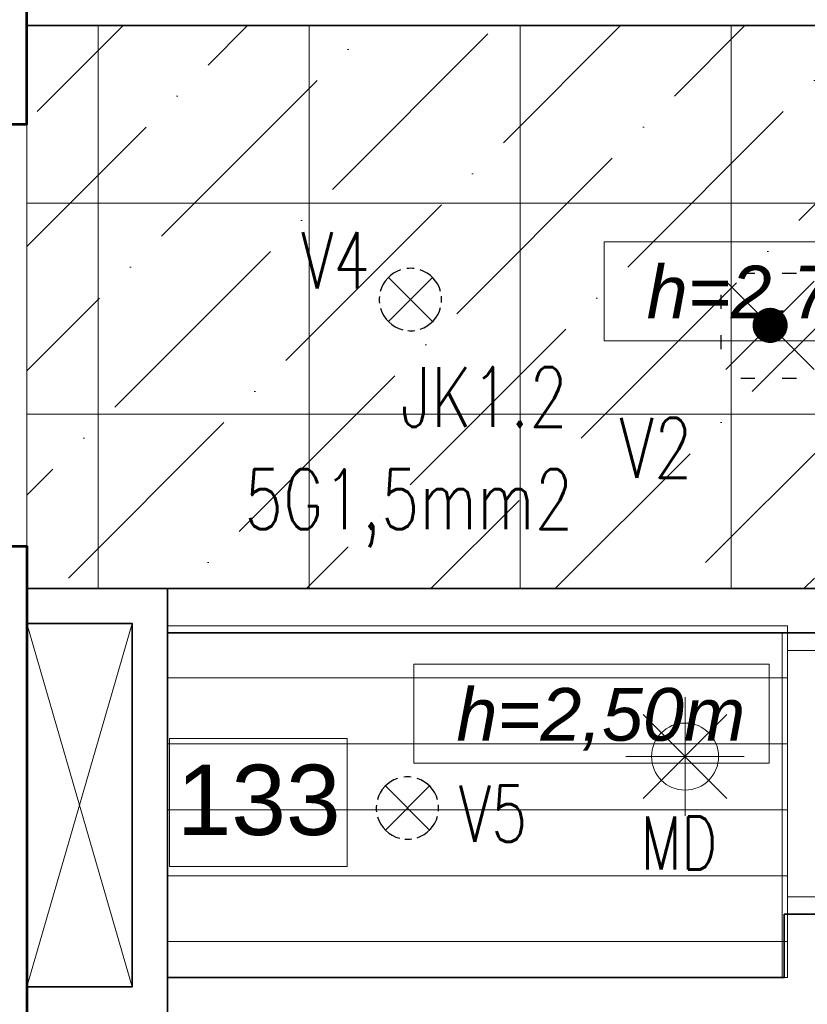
# Model space of a CAD drawing. Header units: millimetres. Extents: x 71658 to 298332, y -154437 to -30421.
# Tile 152 of 155: x 121460 to 123699, y -40323 to -37524. Entities that reach past the tile are written whole.
import ezdxf
from ezdxf.enums import TextEntityAlignment as Align

# ---------------------------------------------------------------- set-up
doc = ezdxf.new("R2010")
doc.units = ezdxf.units.MM
doc.header["$LTSCALE"] = 500
doc.header["$MEASUREMENT"] = 0
doc.linetypes.add('Center', pattern=[48, 30, -6, 6, -6])
doc.linetypes.add('Hidden', pattern=[3, 2, -1])
doc.layers.get('0').update_dxf_attribs({"color": 250, "lineweight": 5})
doc.layers.get('Defpoints').update_dxf_attribs({"lineweight": 9})
for name, color, linetype, lineweight in [('A-03-PEENJOON', 7, 'Continuous', 0), ('A-04-JÄMEJOON', 7, 'Continuous', 35), ('A-06-TELJED', 253, 'Center', 0), ('A-13-UKS', 250, 'Continuous', 5), ('A-_ROOMNAME_A', 251, 'Continuous', 9), ('k-jämejoon', 250, 'Continuous', 35), ('SA_Ripplagi', 45, 'Continuous', 9), ('VAL_TING', 7, 'Continuous', 18), ('VAL_TXT', 5, 'Continuous', 15)]:
    doc.layers.add(name, color=color, linetype=linetype, lineweight=lineweight)
doc.styles.add('Arial_3', font='arial.ttf', dxfattribs={"height": 200})
doc.styles.add('ELEKTER', font='romans.shx', dxfattribs={"width": 0.75})
doc.styles.add('OmaText', font='tahoma.ttf')

# ---------------------------------------------------------------- blocks, each defined once
blk = doc.blocks.new('*U46')
for points in [[(0, -50), (50, -50), (50, 50), (0, 50)], [(750, -50), (800, -50), (800, 50), (750, 50)], [(50, -50), (80, -50), (80, -750), (50, -750)]]:
    blk.add_lwpolyline(points, close=True)
blk.add_arc((50, -50), 700, 270, 0)
blk = doc.blocks.new('TELG')
at = {"layer": 'A-06-TELJED', "ltscale": 0.05}
blk.add_line((121479.8, -36940.7), (121479.8, -62028.4), dxfattribs=at)
blk = doc.blocks.new('ET1733')
at = {"color": 94, "lineweight": 30}
for p, q in [((-125.5, -125.5), (125.5, 125.5)), ((125.5, -125.5), (-125.5, 125.5))]:
    blk.add_line(p, q, dxfattribs=at)
at = {"color": 94, "lineweight": 30, "ltscale": 100}
for points in [[(-86.8, 136.8), (-47.2, 136.8)], [(28, 136.8), (67.7, 136.8)], [(-147.9, 74.7), (-147.9, 34.1)], [(151.3, 74.7), (151.3, 34.1)], [(-147.9, -43.1), (-147.9, -83.7)], [(151.3, -43.1), (151.3, -83.7)], [(-86.8, -140.6), (-47.2, -140.6)], [(28, -140.6), (67.7, -140.6)]]:
    blk.add_lwpolyline(points, dxfattribs=at)
at = {"color": 94, "lineweight": 30, "const_width": 50}
blk.add_lwpolyline([(-25, 0, 1), (25, 0, 1)], format="xyb", close=True, dxfattribs=at)
at = {"layer": 'Defpoints', "color": 94, "lineweight": 30}
blk.add_point((0, 0), dxfattribs=at)
at = {"lineweight": 30, "style": 'ELEKTER'}
for tag, p in [('TÄHIS', (225, 355)), ('RAAM', (225, 355)), ('KÕRGUS', (-415, 230))]:
    blk.add_attdef(tag, text='', height=125, dxfattribs=at).set_placement(p, align=Align.MIDDLE)
blk = doc.blocks.new('ET1531')
at = {"lineweight": 30}
for p, q in [((-125.5, -125.5), (125.5, 125.5)), ((125.5, -125.5), (-125.5, 125.5))]:
    blk.add_line(p, q, dxfattribs=at)
for start, end in [(108.6778, 164.7713), (83.2108, 96.3663), (15.0251, 71.5651), (174.4102, 186.7945), (354.5728, 5.9776), (196.1167, 255.6843), (287.9456, 345.1647), (264.933, 278.0449)]:
    blk.add_arc((0, 0), 177.5, start, end, dxfattribs=at)
at = {"layer": 'Defpoints', "lineweight": 30}
blk.add_point((-0.5, -0.5), dxfattribs=at)
at = {"lineweight": 30, "style": 'ELEKTER'}
for tag, p in [('TÄHIS', (194.5, 364.5)), ('RAAM', (194.5, 364.5)), ('KÕRGUS', (-410.5, 204.5))]:
    blk.add_attdef(tag, text='', height=125, dxfattribs=at).set_placement(p, align=Align.MIDDLE)
blk = doc.blocks.new('ET1461')
for p, q in [((0, -235.1), (0, 235.1)), ((-166.2, -166.2), (166.2, 166.2)), ((166.2, -166.2), (-166.2, 166.2)), ((-235.1, 0), (235.1, 0))]:
    blk.add_line(p, q)
blk.add_circle((0, 0), 133)
at = {"layer": 'Defpoints'}
for p in [(0, 133), (-133, 0), (133, 0), (0, -133)]:
    blk.add_point(p, dxfattribs=at)
at = {"style": 'ELEKTER'}
for tag, p in [('TÄHIS', (140, 280)), ('RAAM', (140, 280)), ('KÕRGUS', (-330, 140))]:
    blk.add_attdef(tag, text='', height=125, dxfattribs=at).set_placement(p, align=Align.MIDDLE)
blk = doc.blocks.new('ET1863')
blk.add_lwpolyline([(-312.5, 0, 0, 0, -1), (0, 0, 0, 0, -1), (-312.5, 0, 0, 31.25, 0), (-445.3125, 0, 0, 0, 0), (-593.75, 0, 0, 0, 0)], format="xyseb")
at = {"style": 'ELEKTER'}
for tag, p in [('KILP', (-346.25, 45)), ('JUHT', (-346.25, -170))]:
    blk.add_attdef(tag, text='', height=125, dxfattribs=at).set_placement(p, align=Align.RIGHT)
blk.add_attdef('NIMI', text='', height=125, dxfattribs=at).set_placement((-156.25, 0), align=Align.MIDDLE)
blk = doc.blocks.new('VALGUSTID')
at = {"layer": 'VAL_TING', "lineweight": 30, "ltscale": 100}
ref = blk.add_blockref('ET1531', (245944.1, -25228.9, 1300), dxfattribs=dict(at, xscale=0.5, yscale=0.5, zscale=0.5))
ref.add_attrib('TÄHIS', 'V4', dxfattribs={"layer": 'VAL_TXT', "lineweight": 30, "height": 160, "style": 'ELEKTER', "width": 0.75}).set_placement((245730.6, -25117.1, 2500), align=Align.MIDDLE)
ref = blk.add_blockref('ET1733', (246966.9, -25302.3), dxfattribs=dict(at, rotation=270))
ref.add_attrib('TÄHIS', 'A2*', dxfattribs={"layer": 'VAL_TXT', "lineweight": 30, "height": 150, "style": 'ELEKTER', "width": 0.75}).set_placement((247321.9, -25464.7), align=Align.MIDDLE)
ref = blk.add_blockref('ET1863', (246848.3, -25650.3, 3050), dxfattribs=dict(at, xscale=1.319999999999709, yscale=1.319999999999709, zscale=1.319999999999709))
ref.add_attrib('NIMI', 'V2', dxfattribs={"layer": 'VAL_TXT', "height": 170, "style": 'ELEKTER', "width": 0.75}).set_placement((246642.1, -25650.3, 3050), align=Align.MIDDLE)
ref.add_attrib('KILP', 'JK1.2', dxfattribs={"layer": 'VAL_TXT', "height": 170, "style": 'ELEKTER', "width": 0.75}).set_placement((246391.3, -25590.9, 3050), align=Align.RIGHT)
ref.add_attrib('JUHT', '5G1,5mm2', dxfattribs={"layer": 'VAL_TXT', "height": 170, "style": 'ELEKTER', "width": 0.75}).set_placement((246406.8, -25881.3, 3050), align=Align.RIGHT)
at = {"layer": 'VAL_TING'}
ref = blk.add_blockref('ET1461', (246724.9, -26527.9), dxfattribs=dict(at, xscale=0.7167999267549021, yscale=0.7167999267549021, zscale=0.7168000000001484))
ref.add_attrib('KÕRGUS', 'MD', dxfattribs={"layer": 'VAL_TXT', "height": 150, "style": 'ELEKTER', "width": 0.75}).set_placement((246707.7, -26773.6), align=Align.MIDDLE)
at = {"layer": 'VAL_TING', "lineweight": 30, "ltscale": 100}
ref = blk.add_blockref('ET1531', (245935.6, -26674.3, 100), dxfattribs=dict(at, xscale=0.5, yscale=0.5, zscale=0.5))
ref.add_attrib('TÄHIS', 'V5', dxfattribs={"layer": 'VAL_TXT', "lineweight": 30, "height": 160, "style": 'ELEKTER', "width": 0.75}).set_placement((246178.9, -26690.1, 100), align=Align.MIDDLE)

msp = doc.modelspace()

# ---------------------------------------------------------------- block references
at = {"layer": 'A-06-TELJED'}
msp.add_blockref('TELG', (0, 0), dxfattribs=at)

# ---------------------------------------------------------------- next in the draw order: hatches: boundary and pattern name
at = {"layer": 'SA_Ripplagi'}
h = msp.add_hatch(dxfattribs=at)
h.set_pattern_fill('ANSI36', color=256, scale=2000)
h.set_pattern_definition([(45, (-17127.74, 3e-06), (132.58252, 486.1359), [625, -125, 0, -125])])
h.paths.add_polyline_path([(123759.375, -39141.047), (123759.244, -41841.165), (125009.137, -41841.16), (125009.018, -34741.01), (123809.255, -34741.01), (123809.496, -37541.061), (121479.549, -37541.261), (121480.054, -39141.042)])
h.paths.add_polyline_path([(121479.802, -44340.997), (127874.785, -44340.997), (127874.802, -45940.997), (121479.802, -45940.997)])
h.paths.add_polyline_path([(123759.569, -41898.275), (123759.432, -44140.997), (127874.802, -44140.997), (127874.781, -42541.481), (125009.014, -42538.386), (125009.145, -41898.245)])
h = msp.add_hatch(dxfattribs=at)
h.set_pattern_fill('ANSI31', color=256, scale=1500, angle=135, style=0)
h.set_pattern_definition([(180, (5793.12, 167.48), (-1e-14, -187.5), [])])
h.paths.add_polyline_path([(121879.756, -39247.063), (123643.288, -39247.061), (123643.288, -40246.849), (121879.757, -40247.046)])

# ---------------------------------------------------------------- next in the draw order: linework, layer by layer
at = {"layer": 'A-03-PEENJOON'}
for points in [[(121779.759, -40273.026), (121479.759, -39241.042)], [(121479.802, -40273.026), (121779.759, -39241.042)]]:
    msp.add_lwpolyline(points, dxfattribs=at)
at = {"layer": 'A-04-JÄMEJOON'}
for p, q in [((121479.806, -37541.261), (123809.494, -37541.061)), ((121479.802, -39141.042), (123759.079, -39141.042)), ((121879.759, -39267.044), (123759.109, -39267.042)), ((123759.271, -40067.021), (123633.271, -40067.046)), ((123633.271, -40067.046), (123633.288, -40247.044)), ((121879.757, -40247.046), (123633.288, -40247.044))]:
    msp.add_line(p, q, dxfattribs=at)
for points in [[(121479.803, -37820.997), (121289.803, -37820.997)], [(121289.803, -39020.997), (121479.803, -39020.997)], [(121779.753, -40273.026), (121479.795, -40273.026), (121479.802, -39241.042), (121779.759, -39241.042), (121779.753, -40273.026)]]:
    msp.add_lwpolyline(points, dxfattribs=at)
msp.add_lwpolyline([(121879.753, -40373.026), (121479.795, -40373.026), (121479.802, -39141.042), (121879.759, -39141.042)], close=True, dxfattribs=at)
at = {"layer": 'A-_ROOMNAME_A', "flags": 128}
msp.add_lwpolyline([(121886.149, -39567.624), (121886.149, -39930.968), (122391.368, -39930.968), (122391.368, -39567.624)], close=True, dxfattribs=at)
at = {"layer": 'k-jämejoon', "lineweight": 53}
for points in [[(121479.801, -36540.998), (121289.8, -36540.998), (121289.803, -37820.997), (121479.805, -37820.997)], [(121479.802, -41140.998), (121289.802, -41140.998), (121289.802, -39020.997), (121479.802, -39020.997)]]:
    msp.add_lwpolyline(points, close=True, dxfattribs=at)
at = {"layer": 'SA_Ripplagi'}
msp.add_line((121479.802, -39141.071), (121479.802, -37541.071), dxfattribs=at)
at = {"layer": 'SA_Ripplagi', "linetype": 'Continuous', "lineweight": 18}
for p, q in [((121682.807, -37541.071), (121682.807, -39141.071)), ((122282.807, -37541.071), (122282.807, -39141.071)), ((122882.807, -37541.071), (122882.807, -39141.071)), ((123482.807, -37541.071), (123482.807, -39141.071)), ((121479.802, -38045.727), (125009.018, -38045.727)), ((121479.802, -38645.727), (125009.018, -38645.727)), ((123627.649, -40247.026), (123627.649, -39267.071))]:
    msp.add_line(p, q, dxfattribs=at)
at = {"layer": 'SA_Ripplagi', "color": 18, "true_color": 0x000000}
msp.add_lwpolyline([(123759.375, -39141.047), (123759.244, -41841.165), (125009.137, -41841.16), (125009.018, -34741.01), (123809.255, -34741.01), (123809.496, -37541.061), (121479.549, -37541.261), (121480.054, -39141.042), (123759.375, -39141.047), (123759.375, -39141.047)], dxfattribs=at)
for points in [[(123121.713, -38155.535), (124132.015, -38155.535), (124132.015, -38437.447), (123121.713, -38437.447)], [(121879.756, -39247.063), (123643.288, -39247.061), (123643.288, -40246.849), (121879.757, -40247.046)], [(122580.789, -39356.038), (123591.09, -39356.038), (123591.09, -39637.95), (122580.789, -39637.95)]]:
    msp.add_lwpolyline(points, close=True, dxfattribs=at)

# ---------------------------------------------------------------- next in the draw order: block references
at = {"layer": 'A-13-UKS', "linetype": 'Hidden', "lineweight": 0, "ltscale": 100, "rotation": 90.00000000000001}
msp.add_blockref('*U46', (123693.288, -40067.042), dxfattribs=at)
at = {"layer": 'VAL_TING'}
msp.add_blockref('VALGUSTID', (-123373.264, -13090.897), dxfattribs=at)

# ---------------------------------------------------------------- next in the draw order: texts
at = {"layer": 'A-_ROOMNAME_A', "insert": (121906.149, -39641.904), "char_height": 200, "width": 558.26269, "attachment_point": 1, "line_spacing_factor": 0.941778, "style": 'Arial_3'}
msp.add_mtext('1{\\fArial|b0|i0|c186|p34;33}', dxfattribs=at)
at = {"layer": 'SA_Ripplagi', "color": 18, "true_color": 0x000000, "char_height": 150, "width": 3299.12335, "attachment_point": 1, "style": 'OmaText'}
for s, insert in [('{\\f@Arial Unicode MS|b0|i1|c186|p34;h=2,70m}', (123242.627, -38223.36)), ('{\\f@Arial Unicode MS|b0|i1|c186|p34;h=2,50m}', (122701.703, -39423.863))]:
    msp.add_mtext(s, dxfattribs=dict(at, insert=insert))

doc.saveas('drawing.dxf')
